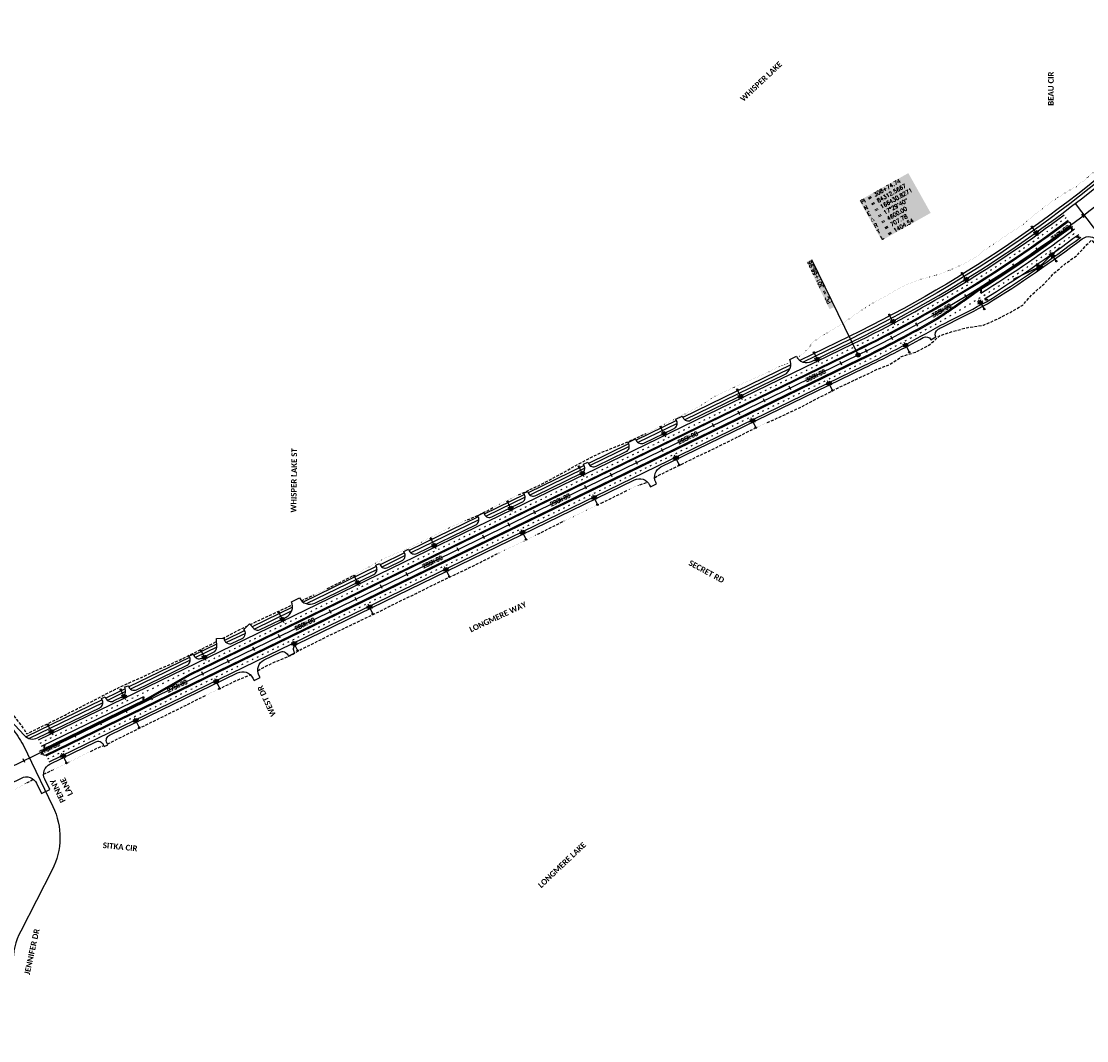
# Model space of a CAD drawing. Extents: x 114466 to 237039, y 16086 to 93345.
# Tile 53 of 81: x 162847 to 166599, y 81589 to 85178. Entities that reach past the tile are written whole.
import ezdxf
from ezdxf.enums import TextEntityAlignment as Align

# ---------------------------------------------------------------- set-up
doc = ezdxf.new("R2010")
doc.units = 0
doc.header["$LTSCALE"] = 50
doc.header["$MEASUREMENT"] = 0
for name, pattern in [('CUT', [0.3, 0.2, -0.1]), ('FILL', [0.1, 0, -0.1]), ('SkipStripe', [0.4, 0.1, -0.3])]:
    doc.linetypes.add(name, pattern=pattern)
doc.layers.get('0').update_dxf_attribs({"color": 1})
for name, color, linetype in [('ety', 4, 'Continuous'), ('pleslc', 4, 'CUT'), ('pleslf', 7, 'FILL'), ('PLFMC', 7, 'Continuous'), ('PLFMK', 4, 'SkipStripe'), ('plpc-align', 3, 'Continuous'), ('PLPC-STERL_SHIFT2', 6, 'Continuous'), ('PLYP', 5, 'Continuous'), ('PLYSP', 6, 'Continuous'), ('PSFLP', 2, 'Continuous'), ('PTPC-STERL_SHIFT2', 4, 'Continuous'), ('PTPC-STERL_SHIFT2-B', 3, 'Continuous'), ('PTPCD-STERL_SHIFT2', 15, 'Continuous')]:
    doc.layers.add(name, color=color, linetype=linetype)
doc.layers.add('PLYSP-MED', color=3, linetype='Continuous', true_color=0x00ff00)
doc.layers.add('psfm', color=7, linetype='Continuous', true_color=0xff2f00)
doc.styles.add('Calibri', font='calibrib.ttf')
doc.styles.add('cdl_greek', font='greeks.shx', dxfattribs={"height": 14})
doc.styles.add('L140', font='ROMANSM.shx', dxfattribs={"height": 14})

# ---------------------------------------------------------------- blocks, each defined once
blk = doc.blocks.new('*U83')
h = blk.add_hatch(color=155)
edge = h.paths.add_edge_path()
edge.add_arc((0, 0), 0.5, 0, 360)
blk.add_line((-4.17, 0), (-0.17, 0))
blk.add_circle((0, 0), 0.5)
blk = doc.blocks.new('LUMINARIE')
h = blk.add_hatch(color=155)
edge = h.paths.add_edge_path()
edge.add_arc((0, 0.125), 0.125, -90, 270)
for p, q in [((-0.125, 0.125), (-0.225, 0.125)), ((0, 0.25), (0, 0.35)), ((0.125, 0.125), (0.225, 0.125))]:
    blk.add_line(p, q)
at = {"ltscale": 0.8}
for p, q in [((-0.088, 0.213), (-0.141, 0.266)), ((-0.088, 0.037), (-0.141, -0.016)), ((0.088, 0.213), (0.141, 0.266)), ((0.088, 0.037), (0.141, -0.016))]:
    blk.add_line(p, q, dxfattribs=at)
blk.add_circle((0, 0.125), 0.125)
blk = doc.blocks.new('light_pole')
at = {"layer": 'PSFLP', "xscale": 50, "yscale": 50, "zscale": 50}
blk.add_blockref('LUMINARIE', (0, 20.8), dxfattribs=at)
at = {"layer": 'PSFLP', "xscale": 5, "yscale": 5, "zscale": 4.999999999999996, "rotation": 270.000000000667}
blk.add_blockref('*U83', (0, 0), dxfattribs=at)
blk = doc.blocks.new('crv_tri')
for points in [[(0.125, -0.072), (0, 0.144), (-0.125, -0.072)], [(-0.125, -0.072), (0.125, -0.072), (0, 0.144)]]:
    blk.add_hatch(color=155).paths.add_polyline_path(points)
for p, q in [((0, 0.144), (-0.125, -0.072)), ((0.125, -0.072), (0, 0.144)), ((-0.125, -0.072), (0.125, -0.072))]:
    blk.add_line(p, q)
at = {"flags": 128}
for points in [[(0, 0.144), (-0.125, -0.072), (0.125, -0.072)], [(-0.125, -0.072), (0.125, -0.072), (0, 0.144)]]:
    blk.add_lwpolyline(points, close=True, dxfattribs=at)
blk.add_circle((0, 0), 0.025)
blk.add_circle((0, 0), 0.025)
blk.add_circle((0, 0), 0.025)
blk = doc.blocks.new('sta_tic')
blk.add_line((0, -0.04165), (0, 0.04165))
blk = doc.blocks.new('lbl_tic')
blk.add_line((0, -0.04165), (0, 0.04165))
blk = doc.blocks.new('CRV_CIR')
at = {"color": 155, "const_width": 0.063, "flags": 128}
blk.add_lwpolyline([(-0.0315, 0, 1), (0.0315, 0, 1)], format="xyb", close=True, dxfattribs=at)
for radius in [0.07, 0.0187]:
    blk.add_circle((0, 0), radius)
blk = doc.blocks.new('arrow_lt')
h = blk.add_hatch(color=256)
edge = h.paths.add_edge_path()
edge.add_arc((-0.2, -6), 2.25, 0, 90, ccw=False)
edge.add_line((2, -6), (2, -8))
edge.add_line((2, -8), (3, -8))
edge.add_line((3, -8), (3, -5.3))
edge.add_arc((-0.2, -5.3), 3.25, 0, 90)
edge.add_line((-0.2, -2.1), (-0.8, -2.1))
edge.add_line((-0.8, -2.1), (-0.2, 0))
edge.add_line((-0.2, 0), (-3, -2.7))
edge.add_line((-3, -2.7), (-0.5, -6))
edge.add_line((-0.5, -6), (-0.9, -3.8))
edge.add_line((-0.9, -3.8), (-0.2, -3.8))
at = {"flags": 128}
blk.add_lwpolyline([(-0.2, -3.8, -0.414214), (2, -6), (2, -8), (3, -8), (3, -5.3, 0.414214), (-0.2, -2.1), (-0.8, -2.1), (-0.2, 0), (-3, -2.7), (-0.5, -6), (-0.9, -3.8)], format="xyb", close=True, dxfattribs=at)

msp = doc.modelspace()

# ---------------------------------------------------------------- linework, layer by layer
at = {"layer": 'pleslc', "flags": 128}
for points in [[(165474.2299, 83764.96764), (165497.12072, 83775.06095), (165542.52202, 83796.03003), (165587.76156, 83817.33188), (165631.95184, 83840.79222), (165676.68424, 83863.13733), (165721.13246, 83886.06704), (165766.4026, 83907.30593), (165811.49349, 83928.91357), (165827.04846, 83935.70773), (165856.87995, 83951.13249), (165904.63863, 83969.30238), (165947.31595, 83997.45573), (165996.59389, 84013.06243), (166042.10393, 84035.9451), (166081.07972, 84070.48441), (166130.21558, 84087.00409), (166181.7084, 84099.99324), (166236.48035, 84108.22529), (166284.01223, 84128.95126), (166329.85971, 84152.61996), (166374.25627, 84178.69486), (166409.45039, 84218.6081), (166448.63562, 84252.17742), (166484.01301, 84290.96442), (166523.42961, 84323.69961), (166564.9582, 84353.42748), (166600.25291, 84391.47372), (166617.17719, 84407.94921), (166625.26059, 84396.88556), (166649.33062, 84358.46354)], [(164597.43736, 83510.06777), (164620.138, 83520.55231), (164665.5087, 83541.58435), (164710.06622, 83564.28921), (164754.1166, 83588.03734), (164797.55492, 83613.0446), (164841.9944, 83635.99229), (164886.4776, 83658.85005), (164933.40031, 83676.68932), (164979.67599, 83695.85967), (165025.32648, 83716.31611), (165047.9222, 83727.0165)], [(165077.25875, 83570.9358), (165091.95848, 83579.24319), (165136.76083, 83601.44441), (165181.8386, 83623.07902), (165226.65844, 83645.24427), (165272.04662, 83666.24033), (165316.93203, 83688.27067), (165361.67754, 83710.5888), (165406.35311, 83733.05084), (165428.84609, 83743.96258)], [(165024.95607, 83545.52765), (165048.34529, 83554.59569), (165051.31892, 83556.2762)], [(164889.22434, 83481.64909), (164911.85285, 83492.28203), (164956.72078, 83514.34834), (164979.14381, 83525.40398)], [(164417.78859, 83422.16676), (164440.97233, 83431.6575), (164485.91021, 83453.57991), (164507.92666, 83465.47197)], [(164664.78853, 83371.51539), (164687.00171, 83383.00272), (164731.71662, 83405.38382), (164754.2424, 83416.22811)], [(163679.52822, 82891.46748), (163697.77387, 82901.93277), (163742.62868, 82924.02606), (163789.45958, 82942.05421), (163832.8673, 82967.12441), (163877.92321, 82988.804), (163922.5638, 83011.33798), (163967.6372, 83032.98159), (164012.70624, 83054.63419), (164057.84959, 83076.1339), (164103.01043, 83097.59764), (164147.72097, 83119.98773), (164192.60201, 83142.02706), (164237.76723, 83163.4818), (164282.45591, 83185.91685), (164327.26262, 83208.10908), (164372.57648, 83229.25803), (164417.87285, 83250.44296), (164462.65771, 83272.68016), (164507.17589, 83295.46596), (164529.64483, 83306.42717)], [(163923.78892, 83180.36817), (163946.31469, 83191.21246), (163991.18262, 83213.27877), (164013.22748, 83225.11237)], [(163833.34636, 83137.93547), (163855.95366, 83148.36593), (163878.6084, 83158.94491)], [(163652.21723, 83053.77939), (163674.37908, 83064.42665), (163719.73666, 83085.48567), (163765.18167, 83106.36481), (163801.22803, 83123.09198)], [(163555.91001, 83005.43151), (163584.73504, 83020.10516), (163629.31005, 83042.77405), (163643.45953, 83049.57191)], [(162819.92341, 82732.7111), (162835.09509, 82712.71627), (162836.75574, 82710.71212), (162852.36864, 82690.81043), (162865.81988, 82668.72196), (162910.79368, 82691.00814), (162955.77091, 82712.84961), (163000.45521, 82735.29366), (163044.9253, 82758.1784), (163089.57463, 82780.69439), (163133.90918, 82803.85794), (163178.60223, 82826.284), (163223.81554, 82847.63981), (163269.61468, 82867.79046), (163314.7624, 82889.28118), (163360.67084, 82909.20699), (163406.12897, 82930.05916), (163451.10619, 82951.90063), (163495.72055, 82974.48857), (163534.44768, 82994.46691)], [(163540.1962, 82825.8114), (163562.70667, 82836.68717), (163607.68826, 82858.51964), (163653.67251, 82876.7485)], [(163149.74204, 82633.91988), (163159.01775, 82637.83853), (163203.78075, 82660.12069), (163248.54812, 82682.39386), (163293.44665, 82704.39721), (163338.4676, 82726.14875), (163383.2306, 82748.43091), (163428.08103, 82770.5332), (163472.74785, 82793.01322), (163495.21679, 82803.97443)], [(163090.43709, 82607.36972), (163112.89509, 82618.35341), (163136.8277, 82628.46405)], [(162924.94845, 82526.96401), (162933.03429, 82530.88859), (162955.79396, 82541.25172)], [(162866.24392, 82496.73686), (162888.0527, 82509.05612), (162888.61688, 82509.32995)]]:
    msp.add_lwpolyline(points, dxfattribs=at)
at = {"layer": 'pleslf', "flags": 128}
for points in [[(165580.44615, 83992.31017), (165604.29883, 84012.04596), (165640.60659, 84051.72192), (165682.44917, 84080.01187), (165725.91809, 84104.95617), (165740.94843, 84112.82958), (165766.59531, 84133.51946), (165806.80973, 84161.64278), (165847.89764, 84187.77304), (165890.98685, 84209.98133), (165932.62211, 84234.86714), (165976.27144, 84256.10951), (166023.17037, 84271.86844), (166071.68515, 84285.32556), (166118.68985, 84301.81633), (166163.52135, 84322.21794), (166206.30106, 84346.09103), (166245.07147, 84376.20944), (166286.12789, 84402.75864), (166325.9933, 84431.07536), (166367.69854, 84456.7391), (166405.47178, 84487.98903), (166443.29162, 84519.05237), (166483.09513, 84547.38027), (166523.98037, 84574.34593), (166566.95886, 84598.77294), (166604.57986, 84630.12051), (166641.13092, 84662.74041), (166679.53857, 84693.08324), (166721.12962, 84719.76907), (166760.48971, 84749.22176), (166795.95635, 84783.13777), (166832.74101, 84815.56689), (166870.84537, 84846.61899), (166886.4256, 84860.85385), (166906.58345, 84881.01654), (166942.25466, 84916.06576), (166978.32452, 84950.69371), (167015.26042, 84984.40646), (167052.07947, 85018.2427), (167090.60309, 85050.27759), (167129.64909, 85081.76046), (167147.87303, 85098.87469)], [(165047.9222, 83727.0165), (165070.51793, 83737.71689), (165114.76942, 83761.05131), (165159.22638, 83783.96303), (165204.2517, 83805.70557), (165248.14032, 83829.78647), (165290.17526, 83857.6807), (165335.4454, 83878.91959), (165380.78112, 83900.02358), (165426.76825, 83919.7875), (165472.30507, 83940.47778), (165517.45717, 83961.9595), (165556.76218, 83976.35242)], [(165428.84609, 83743.96258), (165451.33907, 83754.87432), (165474.2299, 83764.96764)], [(164979.14381, 83525.40398), (165001.56684, 83536.45962), (165024.95607, 83545.52765)], [(164507.92666, 83465.47197), (164529.94311, 83477.36402), (164574.73671, 83499.58323), (164597.43736, 83510.06777)], [(164754.2424, 83416.22811), (164776.76817, 83427.07239), (164821.75413, 83448.89588), (164866.59583, 83471.01615), (164889.22434, 83481.64909)], [(164013.22748, 83225.11237), (164035.27235, 83236.94596), (164078.94237, 83261.47655), (164122.72607, 83285.7733), (164168.9624, 83305.02458), (164214.84898, 83324.99536), (164260.11911, 83346.23426), (164304.41869, 83369.46975), (164348.84506, 83392.44443), (164394.60485, 83412.67602), (164417.78859, 83422.16676)], [(164529.64483, 83306.42717), (164552.11376, 83317.38838), (164597.55441, 83338.27652), (164642.57535, 83360.02805), (164664.78853, 83371.51539)], [(163878.6084, 83158.94491), (163901.26315, 83169.52388), (163923.78892, 83180.36817)], [(163495.21679, 82803.97443), (163517.68573, 82814.93563), (163540.1962, 82825.8114)], [(162955.79396, 82541.25172), (162978.55363, 82551.61485), (163023.37347, 82573.78009), (163067.97908, 82596.38602), (163090.43709, 82607.36972)], [(162686.08801, 82409.87913), (162708.59411, 82420.76389), (162753.90797, 82441.91284), (162799.66339, 82462.15343), (162844.43513, 82484.41761), (162866.24392, 82496.73686)]]:
    msp.add_lwpolyline(points, dxfattribs=at)
at = {"layer": 'PLFMC'}
msp.add_line((163282.90497, 82790.12537), (163439.54523, 82879.61185), dxfattribs=at)
at = {"layer": 'PLFMC', "flags": 128}
for points in [[(162907.41833, 82647.62701), (165775.4746, 84041.80701, 0.047949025), (166519.66026, 84496.32776)], [(163439.54523, 82879.61185), (165785.96714, 84020.22214, 0.047949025), (166534.07215, 84477.13668)], [(166220.40286, 84230.69344, 0.0216718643), (166549.68502, 84456.34634, 0.0216718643)], [(166226.75111, 84220.51014, 0.0216718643), (166556.89097, 84446.7508)], [(162945.0166, 82570.28123), (165813.07287, 83964.46123, 0.0164846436), (166083.78259, 84107.27183), (166100.37508, 84115.3775), (166116.69622, 84123.43015), (166132.9898, 84131.54891), (166149.25556, 84139.73369), (166165.49323, 84147.9844), (166181.70254, 84156.30095), (166197.88323, 84164.68323), (166214.03502, 84173.13116), (166230.15766, 84181.64462), (166246.02562, 84190.10346, 0.021657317), (166578.50879, 84417.96418)], [(166239.44761, 84200.14352, 0.0216718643), (166571.30285, 84427.55972)], [(162934.52406, 82591.8661), (165802.58033, 83986.0461, 0.0164708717), (166071.66977, 84127.99246, 0.0164708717)]]:
    msp.add_lwpolyline(points, format="xyb", dxfattribs=at)
for points in [[(166071.66977, 84127.99246), (166072.5089, 84128.54795), (166073.34789, 84129.10362), (166074.18676, 84129.65946), (166075.02549, 84130.21547), (166075.86408, 84130.77166), (166076.70255, 84131.32803), (166077.54088, 84131.88457), (166078.37907, 84132.44128), (166079.21713, 84132.99817), (166080.05506, 84133.55524), (166080.89286, 84134.11248), (166081.73052, 84134.66989), (166082.56805, 84135.22748), (166083.40544, 84135.78525), (166084.2427, 84136.34319), (166085.07982, 84136.9013), (166085.91682, 84137.45959), (166086.75367, 84138.01806), (166087.5904, 84138.57669), (166088.42699, 84139.13551), (166089.26344, 84139.6945), (166090.09977, 84140.25366), (166090.93595, 84140.813), (166091.77201, 84141.37251), (166092.60793, 84141.93219), (166093.44371, 84142.49205), (166094.27936, 84143.05209), (166095.11488, 84143.6123), (166095.95026, 84144.17268), (166096.78551, 84144.73324), (166097.62062, 84145.29397), (166098.4556, 84145.85488), (166099.29044, 84146.41596), (166100.12515, 84146.97721), (166100.95973, 84147.53864), (166101.79417, 84148.10025), (166102.62848, 84148.66202), (166103.46265, 84149.22398), (166104.29668, 84149.7861), (166105.13058, 84150.3484), (166105.96435, 84150.91087), (166106.79798, 84151.47352), (166107.63148, 84152.03634), (166108.46484, 84152.59934), (166109.29807, 84153.16251), (166110.13116, 84153.72585), (166110.96412, 84154.28937), (166111.79694, 84154.85306), (166112.62963, 84155.41692), (166113.46218, 84155.98096), (166114.2946, 84156.54517), (166115.12688, 84157.10956), (166115.95903, 84157.67412), (166116.79104, 84158.23885), (166117.62292, 84158.80375), (166118.45466, 84159.36883), (166119.28626, 84159.93409), (166120.11773, 84160.49951), (166120.94907, 84161.06511), (166121.78027, 84161.63089), (166122.61133, 84162.19683), (166123.44226, 84162.76295), (166124.27305, 84163.32924), (166125.10371, 84163.89571), (166125.93423, 84164.46235), (166126.76462, 84165.02916), (166127.59487, 84165.59615), (166128.42498, 84166.16331), (166129.25496, 84166.73064), (166130.0848, 84167.29814), (166130.91451, 84167.86582), (166131.74408, 84168.43367), (166132.57351, 84169.0017), (166133.40281, 84169.56989), (166134.23198, 84170.13826), (166135.061, 84170.70681), (166135.88989, 84171.27552), (166136.71865, 84171.84441), (166137.54727, 84172.41347), (166138.37575, 84172.9827), (166139.2041, 84173.55211), (166140.0323, 84174.12169), (166140.86038, 84174.69144), (166141.68832, 84175.26137), (166142.51612, 84175.83146), (166143.34378, 84176.40173), (166144.17131, 84176.97217), (166144.9987, 84177.54279), (166145.82595, 84178.11357), (166146.65307, 84178.68453), (166147.48006, 84179.25567), (166148.3069, 84179.82697), (166149.13361, 84180.39845), (166149.96018, 84180.97009), (166150.78662, 84181.54191), (166151.61291, 84182.11391), (166152.43908, 84182.68607), (166153.2651, 84183.25841), (166154.09099, 84183.83092), (166154.91674, 84184.4036), (166155.74235, 84184.97645), (166156.56783, 84185.54948), (166157.39317, 84186.12268), (166158.21837, 84186.69605), (166159.04344, 84187.26959), (166159.86837, 84187.8433), (166160.69316, 84188.41718), (166161.51781, 84188.99124), (166162.34233, 84189.56547), (166163.16671, 84190.13987), (166163.99095, 84190.71444), (166164.81506, 84191.28919), (166165.63903, 84191.8641), (166166.46286, 84192.43919), (166167.28655, 84193.01445), (166168.1101, 84193.58988), (166168.93352, 84194.16548), (166169.7568, 84194.74125), (166170.57995, 84195.3172), (166171.40295, 84195.89331), (166172.22582, 84196.4696), (166173.04855, 84197.04606), (166173.87114, 84197.62269), (166174.69359, 84198.19949), (166175.51591, 84198.77646), (166176.33809, 84199.35361), (166177.16013, 84199.93092), (166177.98203, 84200.50841), (166178.8038, 84201.08607), (166179.62543, 84201.66389), (166180.44692, 84202.24189), (166181.26827, 84202.82006), (166182.08948, 84203.39841), (166182.91055, 84203.97692), (166183.73149, 84204.5556), (166184.55229, 84205.13446), (166185.37295, 84205.71348), (166186.19347, 84206.29268), (166187.01385, 84206.87205), (166187.8341, 84207.45158), (166188.65421, 84208.03129), (166189.47418, 84208.61117), (166190.29401, 84209.19122), (166191.1137, 84209.77144), (166191.93325, 84210.35183), (166192.75266, 84210.93239), (166193.57194, 84211.51313), (166194.39108, 84212.09403), (166195.21008, 84212.6751), (166196.02894, 84213.25635), (166196.84766, 84213.83776), (166197.66624, 84214.41934), (166198.48468, 84215.0011), (166199.30299, 84215.58302), (166200.12115, 84216.16512), (166200.93918, 84216.74738), (166201.75707, 84217.32982), (166202.57482, 84217.91243), (166203.39243, 84218.4952), (166204.2099, 84219.07815), (166205.02723, 84219.66126), (166205.84443, 84220.24455), (166206.66148, 84220.82801), (166207.47839, 84221.41163), (166208.29517, 84221.99543), (166209.11181, 84222.5794), (166209.9283, 84223.16353), (166210.74466, 84223.74784), (166211.56088, 84224.33231), (166212.37696, 84224.91696), (166213.1929, 84225.50178), (166214.0087, 84226.08676), (166214.82436, 84226.67192), (166215.63988, 84227.25724), (166216.45526, 84227.84273), (166217.2705, 84228.4284), (166218.0856, 84229.01423), (166218.90057, 84229.60023), (166219.71539, 84230.18641), (166220.53007, 84230.77275)], [(162917.91087, 82626.04214), (163277.6587, 82800.9178)], [(162923.15714, 82615.24971), (163282.90497, 82790.12537)]]:
    msp.add_lwpolyline(points, dxfattribs=at)
at = {"layer": 'PLFMK', "flags": 128}
for points in [[(162912.6646, 82636.83458), (165780.72087, 84031.01458, 0.047949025), (166526.86621, 84486.73222)], [(162939.77033, 82581.07366), (165807.8266, 83975.25367, 0.047949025), (166564.09691, 84437.15526)]]:
    msp.add_lwpolyline(points, format="xyb", dxfattribs=at)
at = {"layer": 'plpc-align'}
for points in [[(166558.4757, 84535.89432), (166685.50167, 84369.69271, 0.086885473), (166748.38394, 84310.6825), (167060.00805, 84106.37948)], [(162566.31501, 82979.95568), (162731.11006, 82778.34031), (162812.60242, 82688.74305, -0.0715191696), (162852.50122, 82629.82658), (162957.5773, 82413.6679, -0.2361371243), (162955.04822, 82190.01683), (162844.36197, 81974.83351, 0.1193332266), (162816.67529, 81860.47972), (162816.67529, 81588.75951)]]:
    msp.add_lwpolyline(points, format="xyb", dxfattribs=at)
at = {"layer": 'PLPC-STERL_SHIFT2'}
msp.add_line((162574.5588, 82438.01065), (165794.27374, 84003.13412), dxfattribs=at)
msp.add_arc((163783.20364, 88140.2342), 4600, 295.92467503, 313.41906745, dxfattribs=at)
at = {"layer": 'PLYP', "flags": 128}
for points in [[(167240.35999, 85177.74067), (166895.43057, 84851.33963, -0.0764822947), (165762.79612, 84067.88873), (165589.30378, 83983.55303)], [(167241.67711, 85165.2195), (166902.30386, 84844.07617, -0.0764822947), (165767.16801, 84058.89504), (165600.55537, 83977.9036)]]:
    msp.add_lwpolyline(points, format="xyb", dxfattribs=at)
for points in [[(165557.2852, 83967.98859), (165177.07266, 83783.16491)], [(165554.77738, 83955.65063), (165183.36869, 83775.10655)], [(165154.58842, 83772.23518), (165012.36637, 83703.10016)], [(165157.03617, 83762.30615), (165018.6624, 83695.0418)], [(164985.83497, 83690.20308), (164844.43794, 83621.46911)], [(164988.28273, 83680.27405), (164850.73397, 83613.41075)], [(164829.14866, 83614.03689), (164631.59245, 83518.00359)], [(164831.59641, 83604.10786), (164637.88848, 83509.94523)], [(164619.00128, 83511.88294), (164477.31639, 83443.00904)], [(164621.44903, 83501.95391), (164483.61242, 83434.95068)], [(164456.18121, 83432.73509), (164212.61761, 83314.33731)], [(164458.62896, 83422.80606), (164218.91364, 83306.27895)], [(164196.42896, 83306.46791), (164110.08242, 83264.49432)], [(164198.87671, 83296.53888), (164116.37845, 83256.43596)], [(164097.04156, 83258.15507), (163839.18404, 83132.80893)], [(164099.48931, 83248.22604), (163850.43564, 83127.1595)], [(163801.76924, 83114.62136), (163659.96117, 83045.68757)], [(163799.26143, 83102.2834), (163667.45239, 83038.21021)], [(163633.34295, 83032.7483), (163562.27702, 82998.2027)], [(163635.81321, 83022.8302), (163568.55055, 82990.1334)], [(163534.68393, 82984.78953), (163454.14637, 82945.63972)], [(163534.93738, 82973.79383), (163460.4424, 82937.58136)], [(163439.30677, 82938.4261), (163225.46493, 82834.47625)], [(163441.75452, 82928.49707), (163231.73846, 82826.40695)], [(163212.17984, 82828.01829), (163143.96978, 82794.86095)], [(163131.37861, 82788.7403), (162863.08255, 82658.31992)], [(163213.88553, 82817.72853), (163150.26581, 82786.80259)], [(163133.82636, 82778.81127), (162874.33415, 82652.67049)]]:
    msp.add_lwpolyline(points, dxfattribs=at)
at = {"layer": 'PLYSP'}
for points in [[(162807.80119, 82717.80107), (162856.84228, 82663.88255, 0.3328344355), (162903.92082, 82654.82197), (163122.57219, 82761.10976, 0.4142135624), (163131.81579, 82787.84093), (163129.19266, 82793.23715), (163141.78383, 82799.3578), (163144.40697, 82793.96158, 0.4142135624), (163171.13814, 82784.71797), (163202.63135, 82800.02702, 0.3459932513), (163213.43102, 82822.26334), (163210.64314, 82835.08654), (163224.32356, 82838.06079, 0.4858915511), (163252.61079, 82824.32233), (163430.50035, 82910.79555, 0.4142135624), (163439.74396, 82937.52673), (163437.12082, 82942.92295), (163451.96042, 82950.13657), (163454.58356, 82944.74035, 0.4142135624), (163481.31473, 82935.49674), (163523.6832, 82956.09232, 0.2937176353), (163534.93346, 82974.56781), (163534.19295, 83004.90134), (163560.68506, 83005.54808, 0.5459323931), (163589.42288, 82988.04879), (163624.55903, 83005.12869, 0.5085194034), (163630.26457, 83036.94421), (163650.13238, 83055.95789), (163665.13163, 83040.28485, 0.3258032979), (163688.32473, 83036.12559), (163779.29291, 83080.34579, 0.4142135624), (163797.78013, 83133.80814), (163826.55996, 83147.79819, 0.4142135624), (163880.02231, 83129.31098), (164088.23514, 83230.52453, 0.4142135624), (164097.47875, 83257.2557), (164094.85561, 83262.65192), (164107.89647, 83268.99116), (164110.51961, 83263.59495, 0.4142135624), (164137.25078, 83254.35134), (164187.62254, 83278.83736, 0.4142135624), (164196.86615, 83305.56854), (164194.24301, 83310.96475), (164210.43166, 83318.83416), (164213.0548, 83313.43794, 0.4142135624), (164239.78597, 83304.19433), (164447.37479, 83405.10455, 0.4142135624), (164456.6184, 83431.83572), (164453.99526, 83437.23194), (164475.13045, 83447.50589), (164477.75358, 83442.10967, 0.4142135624), (164504.48476, 83432.86606), (164610.19486, 83484.2524, 0.4142135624), (164619.43847, 83510.98357), (164616.81533, 83516.37979), (164629.4065, 83522.50044), (164632.02964, 83517.10422, 0.4142135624), (164658.76081, 83507.86061), (164820.34224, 83586.40635, 0.4142135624), (164829.58585, 83613.13752), (164826.96271, 83618.53374), (164842.25199, 83625.96595), (164844.87513, 83620.56974, 0.4142135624), (164871.6063, 83611.32613), (164977.02855, 83662.57254, 0.4142135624), (164986.27216, 83689.30371), (164983.64903, 83694.69993), (165010.18043, 83707.59701), (165012.80356, 83702.20079, 0.4142135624), (165039.53474, 83692.95719), (165145.782, 83744.60464, 0.4142135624), (165155.02561, 83771.33581), (165152.40247, 83776.73203), (165174.88671, 83787.66176), (165177.50985, 83782.26554, 0.4142135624), (165204.24102, 83773.02193), (165534.80887, 83933.71302, 0.4142135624), (165553.29609, 83987.17537), (165576.6797, 83998.54229, 0.4142135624), (165630.14205, 83980.05507), (165771.97709, 84049.00197, 0.0764822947), (166909.86449, 84836.08636)], [(162596.85545, 82392.1428), (162846.72982, 82513.60829, -0.4142135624), (162900.19217, 82495.12107), (162917.67974, 82459.14629), (162946.45956, 82473.13634), (162928.972, 82509.11113, -0.4142135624), (162947.45921, 82562.57348), (163108.5533, 82640.88232, -0.4142135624), (163135.28448, 82631.63871), (163138.78199, 82624.44375), (163151.37316, 82630.5644), (163147.87565, 82637.75935, -0.4142135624), (163157.11926, 82664.49053), (163608.46032, 82883.89023, -0.4142135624), (163661.92267, 82865.40301), (163666.29456, 82856.40931), (163687.87943, 82866.90185), (163683.50754, 82875.89555, -0.4142135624), (163701.99475, 82929.3579), (163758.07413, 82956.61843, -0.4142135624), (163784.80531, 82947.37482), (163786.99125, 82942.87798), (163809.47549, 82953.80771), (163807.28955, 82958.30455, -0.4142135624), (163816.53315, 82985.03573), (165006.19191, 83563.33626, -0.4142135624), (165059.65426, 83544.84904), (165062.71459, 83538.55345), (165084.29946, 83549.04599), (165081.23913, 83555.34158, -0.4142135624), (165099.72635, 83608.80393), (165816.57038, 83957.26627, 0.0125472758), (166023.8505, 84064.53762, -0.4123336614), (166050.94948, 84056.75899), (166068.41331, 84066.50645, -0.4123336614), (166076.01773, 84093.65484, 0.0007114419), (166087.52405, 84100.19603), (166103.9007, 84108.19626), (166120.25001, 84116.2628), (166136.57171, 84124.39557), (166152.86553, 84132.59448), (166169.13121, 84140.85942), (166185.36847, 84149.1903), (166201.57704, 84157.58704), (166217.75668, 84166.04952), (166233.90709, 84174.57766), (166250.02803, 84183.17135, 0.0216772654), (166583.39327, 84411.62762, -0.4117433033), (166639.19448, 84403.93264)]]:
    msp.add_lwpolyline(points, format="xyb", dxfattribs=at)
at = {"layer": 'PLYSP-MED'}
for points in [[(166529.28629, 84468.55133, -0.0474581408), (165787.7159, 84016.62467), (163441.29399, 82876.01437), (163284.65373, 82786.52789), (162924.9059, 82611.65223)], [(166218.41388, 84234.16711, 0.0211737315), (166540.06698, 84454.13688)], [(162932.7753, 82595.46357), (165800.83157, 83989.64358, 0.0164708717), (166069.68798, 84131.46702, 0.0164708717)]]:
    msp.add_lwpolyline(points, format="xyb", dxfattribs=at)
msp.add_lwpolyline([(166069.68798, 84131.46702), (166070.52636, 84132.02208), (166071.3646, 84132.57731), (166072.20271, 84133.13272), (166073.04068, 84133.6883), (166073.87852, 84134.24406), (166074.71623, 84134.79999), (166075.55381, 84135.3561), (166076.39125, 84135.91239), (166077.22856, 84136.46884), (166078.06573, 84137.02548), (166078.90277, 84137.58228), (166079.73968, 84138.13927), (166080.57645, 84138.69642), (166081.41309, 84139.25376), (166082.24959, 84139.81126), (166083.08597, 84140.36894), (166083.9222, 84140.9268), (166084.75831, 84141.48483), (166085.59428, 84142.04303), (166086.43012, 84142.60141), (166087.26582, 84143.15997), (166088.10139, 84143.7187), (166088.93682, 84144.2776), (166089.77212, 84144.83667), (166090.60729, 84145.39593), (166091.44232, 84145.95535), (166092.27722, 84146.51495), (166093.11198, 84147.07472), (166093.94661, 84147.63467), (166094.7811, 84148.1948), (166095.61547, 84148.75509), (166096.44969, 84149.31556), (166097.28378, 84149.87621), (166098.11774, 84150.43703), (166098.95156, 84150.99802), (166099.78525, 84151.55919), (166100.61881, 84152.12053), (166101.45223, 84152.68204), (166102.28551, 84153.24373), (166103.11866, 84153.80559), (166103.95168, 84154.36763), (166104.78456, 84154.92984), (166105.6173, 84155.49222), (166106.44992, 84156.05478), (166107.28239, 84156.61751), (166108.11473, 84157.18041), (166108.94694, 84157.74349), (166109.77901, 84158.30674), (166110.61095, 84158.87017), (166111.44275, 84159.43377), (166112.27442, 84159.99754), (166113.10595, 84160.56149), (166113.93734, 84161.12561), (166114.76861, 84161.6899), (166115.59973, 84162.25437), (166116.43072, 84162.819), (166117.26158, 84163.38382), (166118.0923, 84163.9488), (166118.92288, 84164.51396), (166119.75333, 84165.0793), (166120.58365, 84165.6448), (166121.41383, 84166.21048), (166122.24387, 84166.77633), (166123.07378, 84167.34236), (166123.90355, 84167.90855), (166124.73319, 84168.47493), (166125.56269, 84169.04147), (166126.39205, 84169.60819), (166127.22128, 84170.17508), (166128.05038, 84170.74214), (166128.87933, 84171.30938), (166129.70816, 84171.87678), (166130.53684, 84172.44437), (166131.36539, 84173.01212), (166132.19381, 84173.58005), (166133.02209, 84174.14815), (166133.85023, 84174.71642), (166134.67823, 84175.28486), (166135.50611, 84175.85348), (166136.33384, 84176.42227), (166137.16144, 84176.99123), (166137.9889, 84177.56037), (166138.81623, 84178.12967), (166139.64342, 84178.69915), (166140.47047, 84179.26881), (166141.29739, 84179.83863), (166142.12417, 84180.40863), (166142.95081, 84180.9788), (166143.77732, 84181.54914), (166144.60369, 84182.11965), (166145.42993, 84182.69034), (166146.25603, 84183.2612), (166147.08199, 84183.83223), (166147.90781, 84184.40343), (166148.7335, 84184.9748), (166149.55905, 84185.54635), (166150.38447, 84186.11807), (166151.20975, 84186.68996), (166152.03489, 84187.26202), (166152.85989, 84187.83425), (166153.68476, 84188.40666), (166154.50949, 84188.97924), (166155.33409, 84189.55199), (166156.15855, 84190.12491), (166156.98287, 84190.698), (166157.80705, 84191.27127), (166158.6311, 84191.84471), (166159.45501, 84192.41831), (166160.27878, 84192.99209), (166161.10241, 84193.56605), (166161.92591, 84194.14017), (166162.74927, 84194.71446), (166163.57249, 84195.28893), (166164.39558, 84195.86357), (166165.21853, 84196.43838), (166166.04134, 84197.01336), (166166.86401, 84197.58851), (166167.68655, 84198.16383), (166168.50895, 84198.73933), (166169.33121, 84199.31499), (166170.15333, 84199.89083), (166170.97532, 84200.46684), (166171.79717, 84201.04302), (166172.61888, 84201.61937), (166173.44045, 84202.19589), (166174.26189, 84202.77258), (166175.08319, 84203.34945), (166175.90435, 84203.92648), (166176.72537, 84204.50369), (166177.54625, 84205.08106), (166178.367, 84205.65861), (166179.18761, 84206.23633), (166180.00808, 84206.81422), (166180.82841, 84207.39228), (166181.6486, 84207.97051), (166182.46866, 84208.54891), (166183.28858, 84209.12748), (166184.10836, 84209.70622), (166184.928, 84210.28514), (166185.7475, 84210.86422), (166186.56687, 84211.44348), (166187.38609, 84212.0229), (166188.20518, 84212.6025), (166189.02413, 84213.18226), (166189.84294, 84213.7622), (166190.66162, 84214.34231), (166191.48015, 84214.92259), (166192.29855, 84215.50303), (166193.11681, 84216.08365), (166193.93492, 84216.66444), (166194.7529, 84217.2454), (166195.57075, 84217.82653), (166196.38845, 84218.40783), (166197.20601, 84218.9893), (166198.02344, 84219.57094), (166198.84073, 84220.15275), (166199.65787, 84220.73473), (166200.47488, 84221.31687), (166201.29175, 84221.89919), (166202.10848, 84222.48168), (166202.92508, 84223.06434), (166203.74153, 84223.64717), (166204.55784, 84224.23017), (166205.37402, 84224.81334), (166206.19006, 84225.39668), (166207.00595, 84225.98019), (166207.82171, 84226.56387), (166208.63733, 84227.14771), (166209.45281, 84227.73173), (166210.26815, 84228.31592), (166211.08335, 84228.90028), (166211.89841, 84229.4848), (166212.71333, 84230.0695), (166213.52811, 84230.65436), (166214.34276, 84231.2394), (166215.15726, 84231.8246), (166215.97162, 84232.40998), (166216.78585, 84232.99552), (166217.59993, 84233.58123), (166218.41388, 84234.16711)], dxfattribs=at)
for centre, start, end in [((166534.67664, 84461.34411), 36.90537195, 126.79312504), ((166534.67664, 84461.34411), 306.79312504, 36.90537195), ((162928.8406, 82603.5579), 115.92467503, 295.92467503)]:
    msp.add_arc(centre, 9, start, end, dxfattribs=at)
at = {"layer": 'PTPC-STERL_SHIFT2', "color": 155}
for points in [[(166479.72749, 84402.90066), (166469.78151, 84416.44013), (166543.23409, 84449.55204), (166533.28811, 84463.09152)], [(166058.38134, 84132.43314), (166049.96284, 84146.97167), (166126.57398, 84171.9199), (166118.15548, 84186.45843)], [(165612.35087, 83905.36041), (165605.00609, 83920.46982), (165683.2212, 83939.81092), (165675.87642, 83954.92032)], [(165162.66608, 83686.76583), (165155.3213, 83701.87524), (165233.5364, 83721.21634), (165226.19163, 83736.32575)], [(164712.98129, 83468.17126), (164705.63651, 83483.28067), (164783.85161, 83502.62176), (164776.50684, 83517.73117)], [(164263.2965, 83249.57668), (164255.95172, 83264.68609), (164334.16682, 83284.02719), (164326.82204, 83299.1366)], [(163813.61171, 83030.98211), (163806.26693, 83046.09152), (163884.48203, 83065.43261), (163877.13725, 83080.54202)], [(163363.92692, 82812.38753), (163356.58214, 82827.49694), (163434.79724, 82846.83804), (163427.45246, 82861.94745)], [(162914.24213, 82593.79296), (162906.89735, 82608.90236), (162985.11245, 82628.24346), (162977.76767, 82643.35287)]]:
    msp.add_solid(points, dxfattribs=at)
at = {"layer": 'PTPC-STERL_SHIFT2-B'}
for q in [(166503.46169, 84381.2996), (166340.89014, 84268.84776)]:
    msp.add_line((166430.8271, 84312.56667), q, dxfattribs=at)
at = {"layer": 'PTPCD-STERL_SHIFT2'}
msp.add_line((165794.27374, 84003.13412), (165631.33722, 84338.32118), dxfattribs=at)
at = {"layer": 'PTPCD-STERL_SHIFT2', "color": 155}
for points in [[(165877.54463, 84406.43259), (165798.88177, 84546.67807), (166049.7698, 84503.03268), (165971.10694, 84643.27815)], [(165708.87123, 84171.34907), (165693.76182, 84164.00429), (165627.78722, 84338.15215), (165612.67781, 84330.80737)]]:
    msp.add_solid(points, dxfattribs=at)

# ---------------------------------------------------------------- block references
at = {"layer": 'PSFLP'}
for p, rotation in [((166406.26711, 84454.29958), 215.4372272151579), ((166492.6589, 84332.90164), 35.43722721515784), ((166160.47406, 84291.18739), 211.7005459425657), ((166238.77055, 84164.41728), 31.70054594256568), ((165904.57334, 84144.44059), 207.9638646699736), ((165974.44162, 84012.83731), 27.96386466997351), ((165638.47825, 84011.9046), 205.9246750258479), ((165703.61943, 83877.89854), 25.92467502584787), ((165368.66738, 83880.74786), 205.9246750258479), ((165433.80856, 83746.74179), 25.92467502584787), ((165098.8565, 83749.59111), 205.9246750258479), ((165163.99768, 83615.58504), 25.92467502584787), ((164811.05823, 83609.69058), 205.9246750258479), ((164876.19942, 83475.68452), 25.92467502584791), ((164559.23475, 83487.27762), 205.9246750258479), ((164624.37594, 83353.27155), 25.92467502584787), ((164289.42388, 83356.12088), 205.9246750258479), ((164354.56506, 83222.11481), 25.92467502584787), ((164019.613, 83224.96413), 205.9246750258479), ((164084.75419, 83090.95806), 25.92467502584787), ((163754.29898, 83095.99333), 205.9246750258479), ((163819.44016, 82961.98726), 25.92467502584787), ((163479.99125, 82962.65064), 205.9246750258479), ((163545.13244, 82828.64457), 25.92467502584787), ((163196.68983, 82824.93606), 205.9246750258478), ((163261.83102, 82690.92999), 25.92467502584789), ((162940.3695, 82700.33715), 205.9246750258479), ((163005.51069, 82566.33108), 25.92467502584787)]:
    msp.add_blockref('light_pole', p, dxfattribs=dict(at, rotation=rotation))
at = {"layer": 'psfm'}
for p, rotation in [((166550.09842, 84449.13474), 306.9053719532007), ((166230.38313, 84229.8272), 301.7266259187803), ((163273.10343, 82792.01563), 115.9246750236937), ((162924.12497, 82622.40802), 115.9246750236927)]:
    msp.add_blockref('arrow_lt', p, dxfattribs=dict(at, rotation=rotation))
at = {"layer": 'psfm', "xscale": -1}
for p, rotation in [((166571.69841, 84420.37186), 306.9053719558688), ((166249.43025, 84199.52495), 303.4445098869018)]:
    msp.add_blockref('arrow_lt', p, dxfattribs=dict(at, rotation=rotation))
at = {"layer": 'PTPC-STERL_SHIFT2', "xscale": 168.0672268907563, "yscale": 168.0672268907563, "zscale": 168.0672268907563}
for name, p, rotation in [('sta_tic', (166586.45011, 84493.06966), 37.54623336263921), ('lbl_tic', (166506.5078, 84432.99609), 36.30067293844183), ('sta_tic', (166425.27854, 84374.67445), 35.05511251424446), ('sta_tic', (166342.80071, 84318.13231), 33.80955209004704), ('sta_tic', (166259.11329, 84263.39639), 32.56399166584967), ('sta_tic', (166174.25582, 84210.49255), 31.3184312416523), ('lbl_tic', (166088.26841, 84159.44579), 30.07287081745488), ('sta_tic', (166001.19169, 84110.28023), 28.82731039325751), ('sta_tic', (165913.06682, 84063.01912), 27.58174996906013), ('sta_tic', (165823.93544, 84017.68478), 26.33618954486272), ('sta_tic', (165734.0506, 83973.85928), 25.92467502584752), ('lbl_tic', (165644.11365, 83930.14037), 25.92467502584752), ('sta_tic', (165554.17669, 83886.42145), 25.92467502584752), ('sta_tic', (165464.23973, 83842.70254), 25.92467502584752), ('sta_tic', (165374.30277, 83798.98362), 25.92467502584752), ('sta_tic', (165284.36581, 83755.26471), 25.92467502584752), ('lbl_tic', (165194.42885, 83711.54579), 25.92467502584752), ('sta_tic', (165104.4919, 83667.82688), 25.92467502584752), ('sta_tic', (165014.55494, 83624.10796), 25.92467502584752), ('sta_tic', (164924.61798, 83580.38905), 25.92467502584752), ('sta_tic', (164834.68102, 83536.67013), 25.92467502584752), ('lbl_tic', (164744.74406, 83492.95122), 25.92467502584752), ('sta_tic', (164654.8071, 83449.2323), 25.92467502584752), ('sta_tic', (164564.87015, 83405.51339), 25.92467502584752), ('sta_tic', (164474.93319, 83361.79447), 25.92467502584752), ('sta_tic', (164384.99623, 83318.07556), 25.92467502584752), ('lbl_tic', (164295.05927, 83274.35664), 25.92467502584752), ('sta_tic', (164205.12231, 83230.63772), 25.92467502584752), ('sta_tic', (164115.18536, 83186.91881), 25.92467502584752), ('sta_tic', (164025.2484, 83143.19989), 25.92467502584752), ('sta_tic', (163935.31144, 83099.48098), 25.92467502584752), ('lbl_tic', (163845.37448, 83055.76206), 25.92467502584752), ('sta_tic', (163755.43752, 83012.04315), 25.92467502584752), ('sta_tic', (163665.50056, 82968.32423), 25.92467502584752), ('sta_tic', (163575.56361, 82924.60532), 25.92467502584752), ('sta_tic', (163485.62665, 82880.8864), 25.92467502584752), ('lbl_tic', (163395.68969, 82837.16749), 25.92467502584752), ('sta_tic', (163305.75273, 82793.44857), 25.92467502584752), ('sta_tic', (163215.81577, 82749.72966), 25.92467502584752), ('sta_tic', (163125.87881, 82706.01074), 25.92467502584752), ('sta_tic', (163035.94186, 82662.29183), 25.92467502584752), ('lbl_tic', (162946.0049, 82618.57291), 25.92467502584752), ('sta_tic', (162856.06794, 82574.854), 25.92467502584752)]:
    msp.add_blockref(name, p, dxfattribs=dict(at, rotation=rotation))
at = {"layer": 'PTPC-STERL_SHIFT2-B', "xscale": 100, "yscale": 100, "zscale": 100}
for name, p, rotation in [('crv_tri', (166430.8271, 84312.56667), 34.67187123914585), ('CRV_CIR', (165794.27374, 84003.13412), 180)]:
    msp.add_blockref(name, p, dxfattribs=dict(at, rotation=rotation))

# ---------------------------------------------------------------- texts
at = {"layer": 'ety', "style": 'Calibri'}
for s, rotation, p in [('WHISPER LAKE', 43.42018234, (165452.4905, 84965.94862)), ('BEAU CIR', 89.75781029, (166473.34275, 84940.71159)), ('WHISPER LAKE ST', 89.3300385, (163806.81303, 83561.43016)), ('SECRET RD', 331.50914105, (165260.4169, 83240.44885)), ('LONGMERE WAY', 24.91217692, (164525.21756, 83080.9376)), ('WEST DR', 114.91217692, (163710.59151, 82784.52382)), ('PENNY', 116.00676932, (162974.92072, 82467.69331)), ('LANE', 116.00676932, (163005.73474, 82482.72682)), ('SITKA CIR', 354.33286101, (163194.66589, 82271.20584)), ('LONGMERE LAKE', 43.42018234, (164750.99608, 82207.35437)), ('JENNIFER DR', 77.60833997, (162883.91642, 81901.97378))]:
    msp.add_text(s, height=20, rotation=rotation, dxfattribs=at).set_placement(p, align=Align.MIDDLE)
at = {"layer": 'PTPC-STERL_SHIFT2', "style": 'L140'}
for s, rotation, p in [('310+00', 36.30067294, (166506.5078, 84432.99609)), ('305+00', 30.07287082, (166088.26841, 84159.44579)), ('300+00', 25.92467503, (165644.11365, 83930.14037)), ('295+00', 25.92467503, (165194.42885, 83711.54579)), ('290+00', 25.92467503, (164744.74406, 83492.95122)), ('285+00', 25.92467503, (164295.05927, 83274.35664)), ('280+00', 25.92467503, (163845.37448, 83055.76206)), ('275+00', 25.92467503, (163395.68969, 82837.16749)), ('270+00', 25.92467503, (162946.0049, 82618.57291))]:
    msp.add_text(s, height=14, rotation=rotation, dxfattribs=at).set_placement(p, align=Align.MIDDLE_CENTER)
at = {"layer": 'PTPCD-STERL_SHIFT2'}
for s, style, p in [('= 308+74.74', 'L140', (165831.47585, 84547.30286)), ('= 84312.5667', 'L140', (165843.21657, 84526.3707)), ('PI', 'L140', (165807.05499, 84533.60535)), ('= 166430.8271', 'L140', (165854.9573, 84505.43854)), ('N', 'L140', (165818.79572, 84512.67319)), ('= 17%%d29\'40"', 'L140', (165866.69802, 84484.50638)), ('= 4600.00', 'L140', (165878.43875, 84463.57422)), ('E', 'L140', (165830.53644, 84491.74102)), ('D', 'cdl_greek', (165842.27717, 84470.80886)), ('= 707.78', 'L140', (165890.17947, 84442.64206)), ('R', 'L140', (165854.01789, 84449.8767)), ('T', 'L140', (165865.75862, 84428.94454)), ('= 1404.54', 'L140', (165901.9202, 84421.70989)), ('L', 'L140', (165877.49935, 84408.01238))]:
    msp.add_text(s, height=14, rotation=29.28780984, dxfattribs=dict(at, style=style)).set_placement(p)
at = {"layer": 'PTPCD-STERL_SHIFT2', "style": 'L140'}
msp.add_text('PC = 301+66.96', height=14, rotation=115.92467503, dxfattribs=at).set_placement((165631.33722, 84338.32118), align=Align.BOTTOM_RIGHT)

doc.saveas('drawing.dxf')
